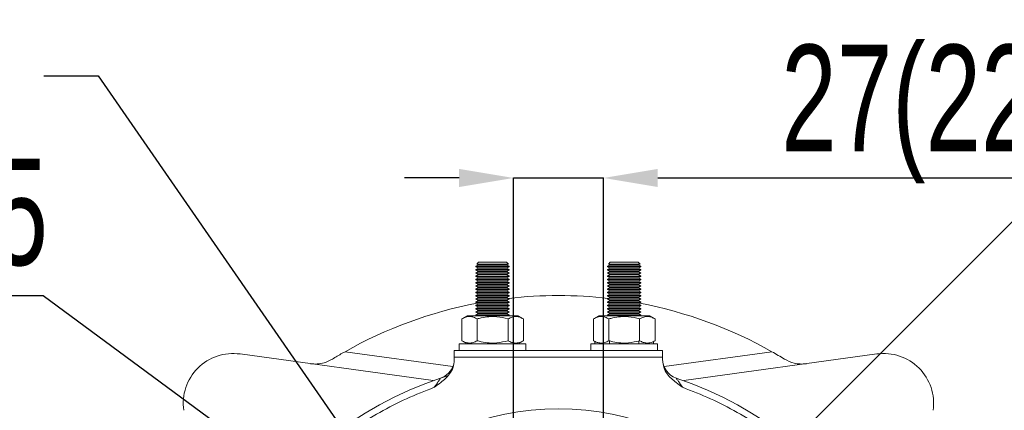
# Model space of a CAD drawing. Header units: millimetres. Extents: x 35 to 405, y 37 to 275.
# Tile 8 of 27: x 77 to 151, y 103 to 132. Entities that reach past the tile are written whole.
import ezdxf

# ---------------------------------------------------------------- set-up
doc = ezdxf.new("R2010")
doc.units = ezdxf.units.MM
doc.header["$PDSIZE"] = -1
doc.layers.add('10', color=7, linetype='Continuous')
doc.styles.add('SLDTEXTSTYLE0', font='TXT', dxfattribs={"width": 0.7})
doc.dimstyles.new('SLDDIMSTYLE1', dxfattribs={"dimtxt": 8, "dimasz": 4.08, "dimexe": 0, "dimexo": 0.0625, "dimgap": 2, "dimtad": 0, "dimtih": 1, "dimtoh": 1, "dimlfac": 4, "dimrnd": 1e-09, "dimzin": 12, "dimdsep": 46, "dimtxsty": 'SLDTEXTSTYLE0', "dimsah": 1, "dimcen": 0, "dimadec": 0, "dimazin": 3, "dimtfac": 1, "dimtmove": 0, "dimatfit": 3, "dimfxl": 1, "dimfrac": 2, "dimtolj": 1, "dimtzin": 12, "dimarcsym": 0})
doc.dimstyles.new('SLDDIMSTYLE2', dxfattribs={"dimtxt": 8, "dimasz": 4.08, "dimexe": 0, "dimexo": 0.0625, "dimgap": 2, "dimtad": 0, "dimtih": 1, "dimtoh": 1, "dimlfac": 4, "dimrnd": 1e-09, "dimzin": 12, "dimdsep": 46, "dimtxsty": 'SLDTEXTSTYLE0', "dimsah": 1, "dimcen": 0, "dimadec": 0, "dimazin": 3, "dimtfac": 1, "dimtmove": 0, "dimatfit": 3, "dimfxl": 1, "dimfrac": 2, "dimtolj": 1, "dimtzin": 12, "dimarcsym": 0})
doc.dimstyles.new('SLDDIMSTYLE3', dxfattribs={"dimtxt": 8, "dimasz": 4.08, "dimexe": 0, "dimexo": 0.0625, "dimgap": 2, "dimtad": 2, "dimlfac": 4, "dimrnd": 1e-09, "dimzin": 12, "dimdsep": 46, "dimtxsty": 'SLDTEXTSTYLE0', "dimsah": 1, "dimcen": 0.09, "dimadec": 0, "dimazin": 3, "dimtfac": 1, "dimtmove": 0, "dimatfit": 0, "dimfxl": 1, "dimfrac": 2, "dimtolj": 1, "dimtzin": 12, "dimarcsym": 0})

# ---------------------------------------------------------------- blocks, each defined once
blk = doc.blocks.new('_D_3')
at = {"layer": '10', "transparency": 16777216}
for p, q in [((78.77, 111.376), (57.244, 111.376)), ((104.85, 92.173), (78.77, 111.376)), ((130.014, 73.644), (104.85, 92.173)), ((130.014, 73.644), (135.128, 69.879))]:
    blk.add_line(p, q, dxfattribs=at)
for points in [[(104.85, 92.173), (101.866, 95.001), (101.263, 94.183)], [(130.014, 73.644), (132.999, 70.816), (133.601, 71.634)]]:
    blk.add_solid(points, dxfattribs=at)
at = {"layer": '10', "transparency": 16777216, "char_height": 8, "attachment_point": 1, "style": 'SLDTEXTSTYLE0'}
for s, insert in [('%%c', (57.244, 121.722)), ('125', (66.649, 121.689))]:
    blk.add_mtext(s, dxfattribs=dict(at, insert=insert))
blk = doc.blocks.new('_D_4')
at = {"layer": '10', "transparency": 16777216}
for p, q in [((128.565, 89.123), (168.433, 111.376)), ((168.433, 111.376), (189.959, 111.376)), ((106.299, 76.694), (128.565, 89.123)), ((106.299, 76.694), (100.754, 73.599))]:
    blk.add_line(p, q, dxfattribs=at)
for points in [[(128.565, 89.123), (132.376, 90.668), (131.88, 91.555)], [(106.299, 76.694), (102.489, 75.149), (102.984, 74.262)]]:
    blk.add_solid(points, dxfattribs=at)
at = {"layer": '10', "transparency": 16777216, "char_height": 8, "attachment_point": 1, "style": 'SLDTEXTSTYLE0'}
for s, insert in [('%%c', (170.021, 121.722)), ('102', (179.426, 121.689))]:
    blk.add_mtext(s, dxfattribs=dict(at, insert=insert))
blk = doc.blocks.new('_D_5')
at = {"layer": '10', "color": 0, "lineweight": -2, "transparency": 16777216}
for p, q in [((78.832, 127.886), (82.912, 127.886)), ((82.912, 127.886), (104.788, 96.264))]:
    blk.add_line(p, q, dxfattribs=at)
at = {"layer": '10', "color": 0, "transparency": 16777216}
blk.add_solid([(105.347, 96.651), (104.229, 95.877), (107.109, 92.909)], dxfattribs=at)
at = {"layer": 'Defpoints', "color": 0, "transparency": 16777216}
for p in [(105.658, 95.006), (107.109, 92.909)]:
    blk.add_point(p, dxfattribs=at)
at = {"layer": '10', "color": 0, "transparency": 16777216, "insert": (34.65, 131.97), "char_height": 8, "attachment_point": 1, "style": 'SLDTEXTSTYLE0'}
blk.add_mtext('\\A1;4-M12{\\fGDT|b0|i0|c0|p2;x}22', dxfattribs=at)
blk = doc.blocks.new('_D_6')
at = {"layer": '10', "color": 0, "lineweight": -2, "transparency": 16777216}
for p, q in [((162.409, 127.886), (128.582, 94.058)), ((166.489, 127.886), (162.409, 127.886))]:
    blk.add_line(p, q, dxfattribs=at)
at = {"layer": '10', "color": 0, "transparency": 16777216}
blk.add_solid([(128.101, 94.539), (129.062, 93.577), (125.697, 91.173)], dxfattribs=at)
at = {"layer": 'Defpoints', "color": 0, "transparency": 16777216}
for p in [(127.199, 92.675), (125.697, 91.173)]:
    blk.add_point(p, dxfattribs=at)
at = {"layer": '10', "color": 0, "transparency": 16777216, "insert": (168.489, 131.97), "char_height": 8, "attachment_point": 1, "style": 'SLDTEXTSTYLE0'}
blk.add_mtext('\\A1;4-M10{\\fGDT|b0|i0|c0|p2;x}18', dxfattribs=at)
blk = doc.blocks.new('_D_7')
at = {"layer": '10', "color": 0, "lineweight": -2, "transparency": 16777216}
for p, q in [((109.977, 120.231), (105.897, 120.231)), ((114.057, 86.348), (114.057, 120.231)), ((114.057, 120.231), (120.807, 120.231)), ((120.807, 86.348), (120.807, 120.231)), ((124.887, 120.231), (160.967, 120.231))]:
    blk.add_line(p, q, dxfattribs=at)
at = {"layer": '10', "color": 0, "transparency": 16777216}
for points in [[(109.977, 120.911), (109.977, 119.551), (114.057, 120.231)], [(124.887, 120.911), (124.887, 119.551), (120.807, 120.231)]]:
    blk.add_solid(points, dxfattribs=at)
at = {"layer": 'Defpoints', "color": 0, "transparency": 16777216}
for p in [(114.057, 120.231), (114.057, 86.285), (120.807, 86.285)]:
    blk.add_point(p, dxfattribs=at)
at = {"layer": '10', "color": 0, "transparency": 16777216, "insert": (144.967, 130.231), "char_height": 8, "attachment_point": 2, "style": 'SLDTEXTSTYLE0'}
blk.add_mtext('\\A1;27(22)', dxfattribs=at)
blk = doc.blocks.new('_D_8')
at = {"layer": '10', "transparency": 16777216}
for p, q in [((73.35, 86.285), (73.35, 99.932)), ((114.057, 86.285), (71.35, 86.285)), ((73.35, 79.535), (73.35, 86.285)), ((114.057, 79.535), (71.35, 79.535)), ((73.35, 79.535), (73.35, 73.185))]:
    blk.add_line(p, q, dxfattribs=at)
for points in [[(73.35, 86.285), (73.858, 90.365), (72.842, 90.365)], [(73.35, 79.535), (72.842, 75.455), (73.858, 75.455)]]:
    blk.add_solid(points, dxfattribs=at)
at = {"layer": '10', "transparency": 16777216, "char_height": 8, "attachment_point": 1, "rotation": 90, "style": 'SLDTEXTSTYLE0'}
for s, insert in [('(22)', (63.038, 88.743)), ('27', (63.038, 81.732))]:
    blk.add_mtext(s, dxfattribs=dict(at, insert=insert))

msp = doc.modelspace()

# ---------------------------------------------------------------- linework, layer by layer
at = {"color": 7, "linetype": 'Continuous', "lineweight": 18}
for p, q in [((111.4478, 113.9075), (111.3091, 113.7688)), ((111.3091, 113.7688), (111.4206, 113.7045)), ((113.6804, 113.7688), (111.3091, 113.7688)), ((111.4478, 113.9075), (113.5418, 113.9075)), ((113.6804, 113.7688), (113.5418, 113.9075)), ((113.569, 113.7045), (113.6804, 113.7688)), ((121.3228, 113.9075), (121.1841, 113.7688)), ((121.1841, 113.7688), (121.2956, 113.7045)), ((123.5554, 113.7688), (121.1841, 113.7688)), ((121.3228, 113.9075), (123.4168, 113.9075)), ((123.5554, 113.7688), (123.4168, 113.9075)), ((123.444, 113.7045), (123.5554, 113.7688)), ((111.4206, 113.7045), (111.2448, 113.603)), ((111.2448, 113.603), (111.2448, 113.5624)), ((111.2448, 113.603), (113.7448, 113.603)), ((111.2448, 113.5624), (111.4206, 113.4609)), ((111.2448, 113.5624), (113.7448, 113.5624)), ((111.4206, 113.4609), (111.2448, 113.3594)), ((111.2448, 113.3594), (111.2448, 113.3188)), ((111.2448, 113.3594), (113.7448, 113.3594)), ((111.2448, 113.3188), (111.4206, 113.2173)), ((111.2448, 113.3188), (113.7448, 113.3188)), ((111.4206, 113.2173), (111.2448, 113.1158)), ((111.2448, 113.1158), (111.2448, 113.0752)), ((111.2448, 113.1158), (113.7448, 113.1158)), ((111.2448, 113.0752), (111.4206, 112.9737)), ((111.2448, 113.0752), (113.7448, 113.0752)), ((111.4206, 113.7045), (113.569, 113.7045)), ((111.4206, 113.4609), (113.569, 113.4609)), ((111.4206, 113.2173), (113.569, 113.2173)), ((113.7448, 113.603), (113.569, 113.7045)), ((113.569, 113.4609), (113.7448, 113.5624)), ((113.7448, 113.3594), (113.569, 113.4609)), ((113.569, 113.2173), (113.7448, 113.3188)), ((113.7448, 113.1158), (113.569, 113.2173)), ((113.569, 112.9737), (113.7448, 113.0752)), ((113.7448, 113.5624), (113.7448, 113.603)), ((113.7448, 113.3188), (113.7448, 113.3594)), ((113.7448, 113.0752), (113.7448, 113.1158)), ((121.2956, 113.7045), (121.1198, 113.603)), ((121.1198, 113.603), (121.1198, 113.5624)), ((121.1198, 113.603), (123.6198, 113.603)), ((121.1198, 113.5624), (121.2956, 113.4609)), ((121.1198, 113.5624), (123.6198, 113.5624)), ((121.2956, 113.4609), (121.1198, 113.3594)), ((121.1198, 113.3594), (121.1198, 113.3188)), ((121.1198, 113.3594), (123.6198, 113.3594)), ((121.1198, 113.3188), (121.2956, 113.2173)), ((121.1198, 113.3188), (123.6198, 113.3188)), ((121.2956, 113.2173), (121.1198, 113.1158)), ((121.1198, 113.1158), (121.1198, 113.0752)), ((121.1198, 113.1158), (123.6198, 113.1158)), ((121.1198, 113.0752), (121.2956, 112.9737)), ((121.1198, 113.0752), (123.6198, 113.0752)), ((121.2956, 113.7045), (123.444, 113.7045)), ((121.2956, 113.4609), (123.444, 113.4609)), ((121.2956, 113.2173), (123.444, 113.2173)), ((123.6198, 113.603), (123.444, 113.7045)), ((123.444, 113.4609), (123.6198, 113.5624)), ((123.6198, 113.3594), (123.444, 113.4609)), ((123.444, 113.2173), (123.6198, 113.3188)), ((123.6198, 113.1158), (123.444, 113.2173)), ((123.444, 112.9737), (123.6198, 113.0752)), ((123.6198, 113.5624), (123.6198, 113.603)), ((123.6198, 113.3188), (123.6198, 113.3594)), ((123.6198, 113.0752), (123.6198, 113.1158)), ((111.4206, 112.9737), (111.2448, 112.8722)), ((111.2448, 112.8722), (111.2448, 112.8316)), ((111.2448, 112.8722), (113.7448, 112.8722)), ((111.2448, 112.8316), (111.4206, 112.7301)), ((111.2448, 112.8316), (113.7448, 112.8316)), ((111.4206, 112.7301), (111.2448, 112.6286)), ((111.2448, 112.6286), (111.2448, 112.588)), ((111.2448, 112.6286), (113.7448, 112.6286)), ((111.2448, 112.588), (111.4206, 112.4865)), ((111.2448, 112.588), (113.7448, 112.588)), ((111.4206, 112.4865), (111.2448, 112.385)), ((111.2448, 112.385), (111.2448, 112.3444)), ((111.2448, 112.385), (113.7448, 112.385)), ((111.2448, 112.3444), (111.4206, 112.2429)), ((111.2448, 112.3444), (113.7448, 112.3444)), ((111.4206, 112.9737), (113.569, 112.9737)), ((111.4206, 112.7301), (113.569, 112.7301)), ((111.4206, 112.4865), (113.569, 112.4865)), ((113.7448, 112.8722), (113.569, 112.9737)), ((113.569, 112.7301), (113.7448, 112.8316)), ((113.7448, 112.6286), (113.569, 112.7301)), ((113.569, 112.4865), (113.7448, 112.588)), ((113.7448, 112.385), (113.569, 112.4865)), ((113.569, 112.2429), (113.7448, 112.3444)), ((113.7448, 112.8316), (113.7448, 112.8722)), ((113.7448, 112.588), (113.7448, 112.6286)), ((113.7448, 112.3444), (113.7448, 112.385)), ((121.2956, 112.9737), (121.1198, 112.8722)), ((121.1198, 112.8722), (121.1198, 112.8316)), ((121.1198, 112.8722), (123.6198, 112.8722)), ((121.1198, 112.8316), (121.2956, 112.7301)), ((121.1198, 112.8316), (123.6198, 112.8316)), ((121.2956, 112.7301), (121.1198, 112.6286)), ((121.1198, 112.6286), (121.1198, 112.588)), ((121.1198, 112.6286), (123.6198, 112.6286)), ((121.1198, 112.588), (121.2956, 112.4865)), ((121.1198, 112.588), (123.6198, 112.588)), ((121.2956, 112.4865), (121.1198, 112.385)), ((121.1198, 112.385), (121.1198, 112.3444)), ((121.1198, 112.385), (123.6198, 112.385)), ((121.1198, 112.3444), (121.2956, 112.2429)), ((121.1198, 112.3444), (123.6198, 112.3444)), ((121.2956, 112.9737), (123.444, 112.9737)), ((121.2956, 112.7301), (123.444, 112.7301)), ((121.2956, 112.4865), (123.444, 112.4865)), ((123.6198, 112.8722), (123.444, 112.9737)), ((123.444, 112.7301), (123.6198, 112.8316)), ((123.6198, 112.6286), (123.444, 112.7301)), ((123.444, 112.4865), (123.6198, 112.588)), ((123.6198, 112.385), (123.444, 112.4865)), ((123.444, 112.2429), (123.6198, 112.3444)), ((123.6198, 112.8316), (123.6198, 112.8722)), ((123.6198, 112.588), (123.6198, 112.6286)), ((123.6198, 112.3444), (123.6198, 112.385)), ((111.4206, 112.2429), (111.2448, 112.1414)), ((111.2448, 112.1414), (111.2448, 112.1008)), ((111.2448, 112.1414), (113.7448, 112.1414)), ((111.2448, 112.1008), (111.4206, 111.9993)), ((111.2448, 112.1008), (113.7448, 112.1008)), ((111.4206, 111.9993), (111.2448, 111.8978)), ((111.2448, 111.8978), (111.2448, 111.8572)), ((111.2448, 111.8978), (113.7448, 111.8978)), ((111.2448, 111.8572), (111.4206, 111.7557)), ((111.2448, 111.8572), (113.7448, 111.8572)), ((111.4206, 111.7557), (111.2448, 111.6542)), ((111.2448, 111.6542), (111.2448, 111.6136)), ((111.2448, 111.6542), (113.7448, 111.6542)), ((111.2448, 111.6136), (111.4206, 111.5121)), ((111.2448, 111.6136), (113.7448, 111.6136)), ((111.4206, 112.2429), (113.569, 112.2429)), ((111.4206, 111.9993), (113.569, 111.9993)), ((111.4206, 111.7557), (113.569, 111.7557)), ((113.7448, 112.1414), (113.569, 112.2429)), ((113.569, 111.9993), (113.7448, 112.1008)), ((113.7448, 111.8978), (113.569, 111.9993)), ((113.569, 111.7557), (113.7448, 111.8572)), ((113.7448, 111.6542), (113.569, 111.7557)), ((113.569, 111.5121), (113.7448, 111.6136)), ((113.7448, 112.1008), (113.7448, 112.1414)), ((113.7448, 111.8572), (113.7448, 111.8978)), ((113.7448, 111.6136), (113.7448, 111.6542)), ((121.2956, 112.2429), (121.1198, 112.1414)), ((121.1198, 112.1414), (121.1198, 112.1008)), ((121.1198, 112.1414), (123.6198, 112.1414)), ((121.1198, 112.1008), (121.2956, 111.9993)), ((121.1198, 112.1008), (123.6198, 112.1008)), ((121.2956, 111.9993), (121.1198, 111.8978)), ((121.1198, 111.8978), (121.1198, 111.8572)), ((121.1198, 111.8978), (123.6198, 111.8978)), ((121.1198, 111.8572), (121.2956, 111.7557)), ((121.1198, 111.8572), (123.6198, 111.8572)), ((121.2956, 111.7557), (121.1198, 111.6542)), ((121.1198, 111.6542), (121.1198, 111.6136)), ((121.1198, 111.6542), (123.6198, 111.6542)), ((121.1198, 111.6136), (121.2956, 111.5121)), ((121.1198, 111.6136), (123.6198, 111.6136)), ((121.2956, 112.2429), (123.444, 112.2429)), ((121.2956, 111.9993), (123.444, 111.9993)), ((121.2956, 111.7557), (123.444, 111.7557)), ((123.6198, 112.1414), (123.444, 112.2429)), ((123.444, 111.9993), (123.6198, 112.1008)), ((123.6198, 111.8978), (123.444, 111.9993)), ((123.444, 111.7557), (123.6198, 111.8572)), ((123.6198, 111.6542), (123.444, 111.7557)), ((123.444, 111.5121), (123.6198, 111.6136)), ((123.6198, 112.1008), (123.6198, 112.1414)), ((123.6198, 111.8572), (123.6198, 111.8978)), ((123.6198, 111.6136), (123.6198, 111.6542)), ((111.4206, 111.5121), (111.2448, 111.4106)), ((111.2448, 111.4106), (111.2448, 111.37)), ((111.2448, 111.4106), (113.7448, 111.4106)), ((111.2448, 111.37), (111.4206, 111.2685)), ((111.2448, 111.37), (113.7448, 111.37)), ((111.4206, 111.2685), (111.2448, 111.167)), ((111.2448, 111.167), (111.2448, 111.1264)), ((111.2448, 111.167), (113.7448, 111.167)), ((111.2448, 111.1264), (111.4206, 111.0249)), ((111.2448, 111.1264), (113.7448, 111.1264)), ((111.4206, 111.0249), (111.2448, 110.9234)), ((111.2448, 110.9234), (111.2448, 110.8828)), ((111.2448, 110.9234), (113.7448, 110.9234)), ((111.2448, 110.8828), (111.4206, 110.7813)), ((111.2448, 110.8828), (113.7448, 110.8828)), ((111.4206, 111.5121), (113.569, 111.5121)), ((111.4206, 111.2685), (113.569, 111.2685)), ((111.4206, 111.0249), (113.569, 111.0249)), ((113.7448, 111.4106), (113.569, 111.5121)), ((113.569, 111.2685), (113.7448, 111.37)), ((113.7448, 111.167), (113.569, 111.2685)), ((113.569, 111.0249), (113.7448, 111.1264)), ((113.7448, 110.9234), (113.569, 111.0249)), ((113.569, 110.7813), (113.7448, 110.8828)), ((113.7448, 111.37), (113.7448, 111.4106)), ((113.7448, 111.1264), (113.7448, 111.167)), ((113.7448, 110.8828), (113.7448, 110.9234)), ((121.2956, 111.5121), (121.1198, 111.4106)), ((121.1198, 111.4106), (121.1198, 111.37)), ((121.1198, 111.4106), (123.6198, 111.4106)), ((121.1198, 111.37), (121.2956, 111.2685)), ((121.1198, 111.37), (123.6198, 111.37)), ((121.2956, 111.2685), (121.1198, 111.167)), ((121.1198, 111.167), (121.1198, 111.1264)), ((121.1198, 111.167), (123.6198, 111.167)), ((121.1198, 111.1264), (121.2956, 111.0249)), ((121.1198, 111.1264), (123.6198, 111.1264)), ((121.2956, 111.0249), (121.1198, 110.9234)), ((121.1198, 110.9234), (121.1198, 110.8828)), ((121.1198, 110.9234), (123.6198, 110.9234)), ((121.1198, 110.8828), (121.2956, 110.7813)), ((121.1198, 110.8828), (123.6198, 110.8828)), ((121.2956, 111.5121), (123.444, 111.5121)), ((121.2956, 111.2685), (123.444, 111.2685)), ((121.2956, 111.0249), (123.444, 111.0249)), ((123.6198, 111.4106), (123.444, 111.5121)), ((123.444, 111.2685), (123.6198, 111.37)), ((123.6198, 111.167), (123.444, 111.2685)), ((123.444, 111.0249), (123.6198, 111.1264)), ((123.6198, 110.9234), (123.444, 111.0249)), ((123.444, 110.7813), (123.6198, 110.8828)), ((123.6198, 111.37), (123.6198, 111.4106)), ((123.6198, 111.1264), (123.6198, 111.167)), ((123.6198, 110.8828), (123.6198, 110.9234)), ((111.4206, 110.7813), (111.2448, 110.6798)), ((111.2448, 110.6798), (111.2448, 110.6392)), ((111.2448, 110.6798), (113.7448, 110.6798)), ((111.2448, 110.6392), (111.4206, 110.5377)), ((111.2448, 110.6392), (113.7448, 110.6392)), ((111.4206, 110.5377), (111.2448, 110.4362)), ((111.2448, 110.4362), (111.2448, 110.3956)), ((111.2448, 110.4362), (113.7448, 110.4362)), ((111.2448, 110.3956), (111.4206, 110.2941)), ((111.2448, 110.3956), (113.7448, 110.3956)), ((111.4206, 110.2941), (111.2448, 110.1926)), ((111.2448, 110.1926), (111.2448, 110.152)), ((111.2448, 110.1926), (113.7448, 110.1926)), ((111.2448, 110.152), (111.4206, 110.0505)), ((111.2448, 110.152), (113.7448, 110.152)), ((111.4206, 110.0505), (111.2448, 109.949)), ((111.4206, 110.7813), (113.569, 110.7813)), ((111.4206, 110.5377), (113.569, 110.5377)), ((111.4206, 110.2941), (113.569, 110.2941)), ((111.4206, 110.0505), (113.569, 110.0505)), ((113.7448, 110.6798), (113.569, 110.7813)), ((113.569, 110.5377), (113.7448, 110.6392)), ((113.7448, 110.4362), (113.569, 110.5377)), ((113.569, 110.2941), (113.7448, 110.3956)), ((113.7448, 110.1926), (113.569, 110.2941)), ((113.569, 110.0505), (113.7448, 110.152)), ((113.7448, 109.949), (113.569, 110.0505)), ((113.7448, 110.6392), (113.7448, 110.6798)), ((113.7448, 110.3956), (113.7448, 110.4362)), ((113.7448, 110.152), (113.7448, 110.1926)), ((121.2956, 110.7813), (121.1198, 110.6798)), ((121.1198, 110.6798), (121.1198, 110.6392)), ((121.1198, 110.6798), (123.6198, 110.6798)), ((121.1198, 110.6392), (121.2956, 110.5377)), ((121.1198, 110.6392), (123.6198, 110.6392)), ((121.2956, 110.5377), (121.1198, 110.4362)), ((121.1198, 110.4362), (121.1198, 110.3956)), ((121.1198, 110.4362), (123.6198, 110.4362)), ((121.1198, 110.3956), (121.2956, 110.2941)), ((121.1198, 110.3956), (123.6198, 110.3956)), ((121.2956, 110.2941), (121.1198, 110.1926)), ((121.1198, 110.1926), (121.1198, 110.152)), ((121.1198, 110.1926), (123.6198, 110.1926)), ((121.1198, 110.152), (121.2956, 110.0505)), ((121.1198, 110.152), (123.6198, 110.152)), ((121.2956, 110.0505), (121.1198, 109.949)), ((121.2956, 110.7813), (123.444, 110.7813)), ((121.2956, 110.5377), (123.444, 110.5377)), ((121.2956, 110.2941), (123.444, 110.2941)), ((121.2956, 110.0505), (123.444, 110.0505)), ((123.6198, 110.6798), (123.444, 110.7813)), ((123.444, 110.5377), (123.6198, 110.6392)), ((123.6198, 110.4362), (123.444, 110.5377)), ((123.444, 110.2941), (123.6198, 110.3956)), ((123.6198, 110.1926), (123.444, 110.2941)), ((123.444, 110.0505), (123.6198, 110.152)), ((123.6198, 109.949), (123.444, 110.0505)), ((123.6198, 110.6392), (123.6198, 110.6798)), ((123.6198, 110.3956), (123.6198, 110.4362)), ((123.6198, 110.152), (123.6198, 110.1926)), ((110.5885, 109.8835), (110.1854, 109.6508)), ((110.1854, 109.6508), (110.1854, 108.0163)), ((110.5885, 109.8835), (114.401, 109.8835)), ((111.2448, 109.949), (111.2448, 109.9084)), ((111.2448, 109.949), (113.7448, 109.949)), ((111.2448, 109.9084), (111.2878, 109.8835)), ((111.2448, 109.9084), (113.7448, 109.9084)), ((111.3401, 109.6508), (111.3401, 108.0163)), ((113.6495, 109.6508), (113.6495, 108.0163)), ((113.7017, 109.8835), (113.7448, 109.9084)), ((113.7448, 109.9084), (113.7448, 109.949)), ((114.8042, 109.6508), (114.401, 109.8835)), ((114.8042, 109.6508), (114.8042, 108.0163)), ((120.4635, 109.8835), (120.0604, 109.6508)), ((120.0604, 109.6508), (120.0604, 108.0163)), ((120.4635, 109.8835), (124.276, 109.8835)), ((121.1198, 109.949), (121.1198, 109.9084)), ((121.1198, 109.949), (123.6198, 109.949)), ((121.1198, 109.9084), (121.1628, 109.8835)), ((121.1198, 109.9084), (123.6198, 109.9084)), ((121.2151, 109.6508), (121.2151, 108.0163)), ((123.5245, 109.6508), (123.5245, 108.0163)), ((123.5767, 109.8835), (123.6198, 109.9084)), ((123.6198, 109.9084), (123.6198, 109.949)), ((124.6792, 109.6508), (124.276, 109.8835)), ((124.6792, 109.6508), (124.6792, 108.0163)), ((110.1854, 108.0163), (110.5885, 107.7835)), ((114.401, 107.7835), (114.8042, 108.0163)), ((120.0604, 108.0163), (120.1698, 107.9531)), ((120.1698, 107.9531), (120.1698, 107.7835)), ((121.2698, 107.9531), (121.2698, 107.7835)), ((123.4698, 107.9531), (123.4698, 107.7835)), ((124.5698, 107.9531), (124.6792, 108.0163)), ((124.5698, 107.9531), (124.5698, 107.7835)), ((101.4255, 107.1934), (109.5117, 106.0774)), ((109.6198, 107.2835), (125.2448, 107.2835)), ((109.6198, 106.7835), (109.6198, 107.2835)), ((109.9948, 107.7835), (109.9948, 107.2835)), ((114.9948, 107.7835), (109.9948, 107.7835)), ((114.9948, 107.2835), (114.9948, 107.7835)), ((119.8698, 107.7835), (119.8698, 107.2835)), ((124.8698, 107.7835), (119.8698, 107.7835)), ((124.8698, 107.2835), (124.8698, 107.7835)), ((125.2448, 107.2835), (125.2448, 106.7835)), ((125.3529, 106.0774), (133.4391, 107.1934)), ((108.0357, 105.0192), (93.5498, 107.0185)), ((109.6198, 106.7835), (109.6198, 106.5695)), ((125.2448, 106.7835), (109.6198, 106.7835)), ((125.2448, 106.5695), (125.2448, 106.7835)), ((141.3148, 107.0185), (126.8288, 105.0192)), ((108.5973, 105.2145), (109.0978, 105.3774))]:
    msp.add_line(p, q, dxfattribs=at)
msp.add_circle((117.4323, 82.9085), 20, dxfattribs=at)
for centre, radius, start, end in [((117.4323, 78.9085), 32.5, 100.815013, 119.506134), ((117.4323, 78.9085), 32.5, 83.403934, 96.596066), ((117.4323, 78.9085), 32.5, 60.493866, 79.184987), ((93.0371, 103.3037), 3.75, 82.141897, 187.858103), ((126.7448, 106.6365), 1.5, 180, 251.435255), ((141.8275, 103.3037), 3.75, 352.141897, 97.858103), ((108.1198, 106.6365), 1.5, 288.564745, 342.558146), ((117.4323, 78.9085), 27.75, 108.564745, 71.435255)]:
    msp.add_arc(centre, radius, start, end, dxfattribs=at)
for points, knots in [([(110.1854, 109.6508), (110.2856, 109.7024), (110.4882, 109.8067), (110.7884, 109.8448), (111.0754, 109.7888), (111.2513, 109.6971), (111.3401, 109.6508)], [0, 0, 0, 0, 0.2646044, 0.5349466, 0.7653425, 1, 1, 1, 1]), ([(111.3401, 109.6508), (111.439, 109.6777), (111.7259, 109.7559), (112.2183, 109.8339), (112.9014, 109.8348), (113.3727, 109.7188), (113.6495, 109.6508)], [0, 0, 0, 0, 0.1312906, 0.3807973, 0.6364058, 1, 1, 1, 1]), ([(113.6495, 109.6508), (113.7497, 109.7024), (113.9523, 109.8067), (114.2525, 109.8448), (114.5395, 109.7888), (114.7154, 109.6971), (114.8042, 109.6508)], [0, 0, 0, 0, 0.2646044, 0.5349466, 0.7653425, 1, 1, 1, 1]), ([(120.0604, 109.6508), (120.1606, 109.7024), (120.3632, 109.8067), (120.6634, 109.8448), (120.9504, 109.7888), (121.1263, 109.6971), (121.2151, 109.6508)], [0, 0, 0, 0, 0.2646044, 0.5349466, 0.7653425, 1, 1, 1, 1]), ([(121.2151, 109.6508), (121.314, 109.6777), (121.6009, 109.7559), (122.0933, 109.8339), (122.7764, 109.8348), (123.2477, 109.7188), (123.5245, 109.6508)], [0, 0, 0, 0, 0.1312906, 0.3807973, 0.6364058, 1, 1, 1, 1]), ([(123.5245, 109.6508), (123.6247, 109.7024), (123.8273, 109.8067), (124.1275, 109.8448), (124.4145, 109.7888), (124.5904, 109.6971), (124.6792, 109.6508)], [0, 0, 0, 0, 0.2646044, 0.5349466, 0.7653425, 1, 1, 1, 1]), ([(111.3401, 108.0163), (111.2399, 107.9647), (111.0372, 107.8604), (110.737, 107.8222), (110.4501, 107.8782), (110.2741, 107.97), (110.1854, 108.0163)], [0, 0, 0, 0, 0.2646044, 0.5349466, 0.7653425, 1, 1, 1, 1]), ([(113.6495, 108.0163), (113.3727, 107.9482), (112.9063, 107.8335), (112.2234, 107.8327), (111.7308, 107.9099), (111.439, 107.9894), (111.3401, 108.0163)], [0, 0, 0, 0, 0.3635927, 0.6127918, 0.8687099, 1, 1, 1, 1]), ([(114.8042, 108.0163), (114.704, 107.9647), (114.5013, 107.8604), (114.2011, 107.8222), (113.9142, 107.8782), (113.7383, 107.97), (113.6495, 108.0163)], [0, 0, 0, 0, 0.2646044, 0.5349466, 0.7653425, 1, 1, 1, 1]), ([(121.2151, 108.0163), (121.1149, 107.9647), (120.9122, 107.8604), (120.612, 107.8222), (120.3251, 107.8782), (120.1491, 107.97), (120.0604, 108.0163)], [0, 0, 0, 0, 0.2646044, 0.5349466, 0.7653425, 1, 1, 1, 1]), ([(123.5245, 108.0163), (123.2477, 107.9482), (122.7813, 107.8335), (122.0984, 107.8327), (121.6058, 107.9099), (121.314, 107.9894), (121.2151, 108.0163)], [0, 0, 0, 0, 0.3635927, 0.6127918, 0.8687099, 1, 1, 1, 1]), ([(124.6792, 108.0163), (124.579, 107.9647), (124.3763, 107.8604), (124.0761, 107.8222), (123.7892, 107.8782), (123.6133, 107.97), (123.5245, 108.0163)], [0, 0, 0, 0, 0.2646044, 0.5349466, 0.7653425, 1, 1, 1, 1]), ([(100.4747, 106.6338), (100.7185, 106.7808), (101.0288, 106.9678), (101.3555, 107.1536), (101.4255, 107.1934)], [0, 0, 0, 0, 0.7857437, 1, 1, 1, 1]), ([(133.4391, 107.1934), (133.6001, 107.1013), (133.9279, 106.9139), (134.2341, 106.7282), (134.3899, 106.6338)], [0, 0, 0, 0, 0.4910554, 1, 1, 1, 1]), ([(98.8284, 106.29), (98.8298, 106.2898), (98.9964, 106.2669), (99.3384, 106.2565), (99.8948, 106.3412), (100.27, 106.5305), (100.4747, 106.6338)], [0, 0, 0, 0, 0.0024888, 0.3076786, 0.6222221, 1, 1, 1, 1]), ([(109.6198, 106.5695), (109.6008, 106.3831), (109.5628, 106.0087), (109.2978, 105.5374), (108.9667, 105.1662), (108.5742, 104.8403), (108.284, 104.6355), (108.1208, 104.5187), (108.1198, 104.5179)], [0, 0, 0, 0, 0.2102625, 0.42229793, 0.59770214, 0.77261329, 0.99853774, 1, 1, 1, 1]), ([(126.7448, 104.5179), (126.7437, 104.5187), (126.5806, 104.6355), (126.2905, 104.8402), (125.898, 105.1661), (125.5668, 105.5373), (125.3018, 106.0087), (125.2637, 106.3831), (125.2448, 106.5695)], [0, 0, 0, 0, 0.00146225, 0.22729366, 0.40222813, 0.57765447, 0.78970235, 1, 1, 1, 1]), ([(134.3899, 106.6338), (134.6289, 106.5166), (135.0177, 106.3261), (135.5728, 106.257), (135.8804, 106.2686), (136.0348, 106.2898), (136.0361, 106.29)], [0, 0, 0, 0, 0.4394593, 0.7149525, 0.9975102, 1, 1, 1, 1]), ([(108.1198, 104.5179), (108.1716, 104.5911), (108.2752, 104.7373), (108.3996, 104.9186), (108.4874, 105.0489), (108.5449, 105.1349), (108.5881, 105.2006), (108.5944, 105.2101), (108.5973, 105.2145)], [0, 0, 0, 0, 0.2503921, 0.5001842, 0.6338848, 0.7498994, 0.8813358, 1, 1, 1, 1]), ([(126.2672, 105.2145), (126.2702, 105.21), (126.2765, 105.2005), (126.3199, 105.1346), (126.3775, 105.0484), (126.4653, 104.9181), (126.5896, 104.737), (126.693, 104.591), (126.7448, 104.5179)], [0, 0, 0, 0, 0.1189348, 0.2507347, 0.366762, 0.5005007, 0.7500675, 1, 1, 1, 1]), ([(117.4323, 51.6585), (116.6821, 51.6763), (115.1817, 51.712), (112.9115, 52.0057), (110.6382, 52.483), (108.3618, 53.1757), (106.1261, 54.0749), (103.9463, 55.1871), (101.8586, 56.5017), (99.8906, 58.0063), (98.0674, 59.6834), (96.4105, 61.5114), (94.937, 63.4651), (93.6633, 65.5109), (92.5869, 67.6328), (91.7195, 69.7883), (91.0468, 71.9749), (90.5652, 74.1753), (90.2658, 76.4077), (90.1508, 78.6926), (90.2294, 81.0147), (90.5158, 83.3767), (91.0136, 85.7346), (91.7307, 88.0742), (92.6632, 90.3583), (93.8036, 92.5575), (95.1389, 94.6441), (96.6516, 96.5931), (98.32, 98.3832), (100.1139, 99.9923), (102.0166, 101.4213), (103.9899, 102.6467), (106.023, 103.6986), (107.4209, 104.2448), (108.1198, 104.5179)], [0, 0, 0, 0, 0.0295732, 0.0591455, 0.0901114, 0.1210755, 0.152849, 0.1850115, 0.2174388, 0.25, 0.2825613, 0.3149885, 0.347151, 0.3789245, 0.4098903, 0.4408545, 0.4704281, 0.5, 0.5295736, 0.5591455, 0.5901114, 0.6210755, 0.652849, 0.6850115, 0.7174388, 0.75, 0.7825613, 0.8149885, 0.847151, 0.8789245, 0.9098903, 0.9408545, 0.9704277, 1, 1, 1, 1]), ([(126.7448, 104.5179), (127.4437, 104.2448), (128.8416, 103.6986), (130.8747, 102.6467), (132.848, 101.4213), (134.7507, 99.9923), (136.5445, 98.3832), (138.2129, 96.5931), (139.7257, 94.6441), (141.061, 92.5575), (142.2013, 90.3583), (143.1338, 88.0742), (143.8509, 85.7346), (144.3487, 83.3767), (144.6352, 81.0147), (144.7137, 78.6926), (144.5987, 76.4077), (144.2993, 74.1752), (143.8178, 71.9748), (143.145, 69.7882), (142.2776, 67.6327), (141.2012, 65.5109), (139.9276, 63.4651), (138.4541, 61.5114), (136.7972, 59.6834), (134.9739, 58.0063), (133.0059, 56.5017), (130.9182, 55.1871), (128.7385, 54.0749), (126.5027, 53.1757), (124.2263, 52.483), (121.953, 52.0057), (119.6828, 51.712), (118.1825, 51.6763), (117.4323, 51.6585)], [0, 0, 0, 0, 0.0295732, 0.0591455, 0.0901114, 0.1210755, 0.152849, 0.1850115, 0.2174388, 0.25, 0.2825613, 0.3149885, 0.347151, 0.3789245, 0.4098903, 0.4408545, 0.4704281, 0.5, 0.5295736, 0.5591455, 0.5901114, 0.6210755, 0.652849, 0.6850115, 0.7174388, 0.75, 0.7825613, 0.8149885, 0.847151, 0.8789245, 0.9098903, 0.9408545, 0.9704277, 1, 1, 1, 1])]:
    msp.add_open_spline(points, degree=3, knots=knots, dxfattribs=at)

# ---------------------------------------------------------------- dimensions: what is measured, and where the dimension line sits
at = {"layer": '10'}
for p1, p2, text, picture, middle in [((105.6584, 95.0056), (107.1091, 92.9085), '4-M12{\\fGDT|b0|i0|c0|p2;x}22', '_D_5', (55.7411, 127.8856)), ((127.1992, 92.6754), (125.6966, 91.1728), '4-M10{\\fGDT|b0|i0|c0|p2;x}18', '_D_6', (188.1802, 127.8856))]:
    dim = msp.add_diameter_dim_2p(p1=p1, p2=p2, text=text, dimstyle='SLDDIMSTYLE2', override={"dimpost": '<>'}, dxfattribs=at)
    dim.commit()
    dim.dimension.update_dxf_attribs({"geometry": picture, "text_midpoint": middle, "dimtype": 163})
dim = msp.add_linear_dim(base=(114.057, 120.2305), p1=(120.807, 86.2854), p2=(114.057, 86.2854), text='<>(22)', dimstyle='SLDDIMSTYLE3', dxfattribs=at)
dim.commit()
dim.dimension.update_dxf_attribs({"geometry": '_D_7', "text_midpoint": (144.967, 120.2305), "dimtype": 160})
for p1, p2, picture, middle in [((104.8501, 92.173), (130.0144, 73.6441), '_D_3', (67.2134, 117.3484)), ((128.5654, 89.1228), (106.2992, 76.6943), '_D_4', (179.9898, 117.3484))]:
    dim = msp.add_diameter_dim_2p(p1=p1, p2=p2, dimstyle='SLDDIMSTYLE1', dxfattribs=at)
    dim.commit()
    dim.dimension.update_dxf_attribs({"geometry": picture, "text_midpoint": middle, "dimtype": 163})
dim = msp.add_linear_dim(base=(73.3501, 86.2854), p1=(114.057, 79.5354), p2=(114.057, 86.2854), angle=90, text='<>(22)', dimstyle='SLDDIMSTYLE3', dxfattribs=at)
dim.commit()
dim.dimension.update_dxf_attribs({"geometry": '_D_8', "text_midpoint": (73.3501, 90.8319), "dimtype": 160})

doc.saveas('drawing.dxf')
